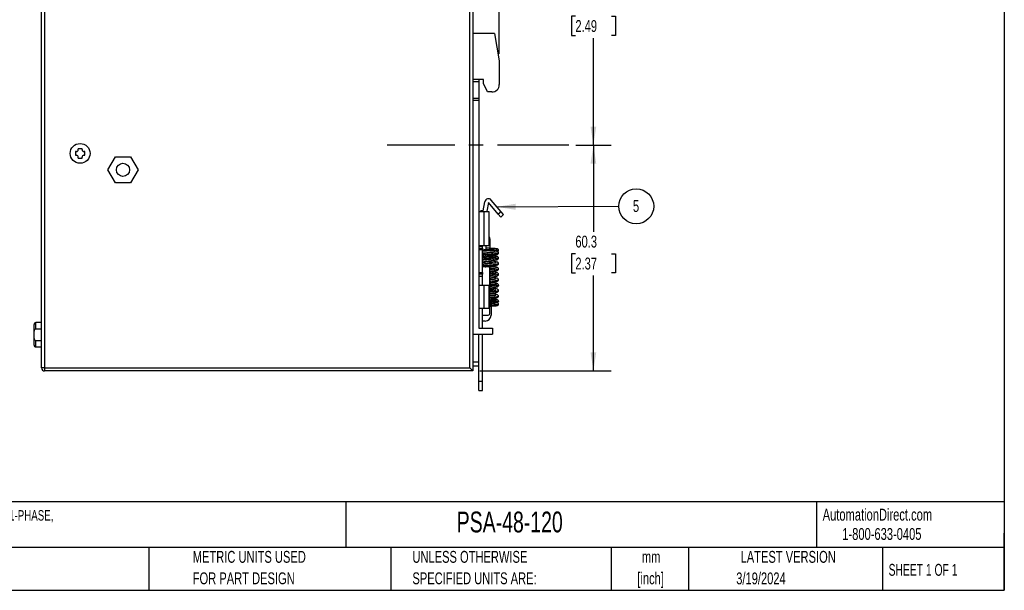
# Model space of a CAD drawing. Header units: millimetres. Extents: x 6 to 273, y 6 to 210.
# Tile 2 of 6: x 98 to 273, y 6 to 108. Entities that reach past the tile are written whole.
import ezdxf

# ---------------------------------------------------------------- set-up
doc = ezdxf.new("R2010")
doc.units = ezdxf.units.MM
doc.linetypes.add('CENTERX2', pattern=[20.32, 12.7, -2.54, 2.54, -2.54])
doc.layers.add('CENTER', color=40, linetype='CENTERX2')
doc.layers.add('DIMENSIONS', color=140, linetype='Continuous', lineweight=25)
doc.layers.add('TEXT', color=140, linetype='Continuous', lineweight=25)
doc.styles.add('SLDTEXTSTYLE0', font='TXT', dxfattribs={"width": 0.7})
doc.styles.add('SLDTEXTSTYLE1', font='TXT', dxfattribs={"width": 0.65})
doc.dimstyles.new('SLDDIMSTYLE0', dxfattribs={"dimtxt": 2.158008, "dimasz": 3.302, "dimexe": 0, "dimexo": 0.0625, "dimgap": 0.539502, "dimtad": 0, "dimtih": 1, "dimtoh": 1, "dimlfac": 1.5, "dimrnd": 1e-09, "dimzin": 12, "dimdsep": 46, "dimtxsty": 'SLDTEXTSTYLE0', "dimsah": 1, "dimcen": 0.09, "dimadec": 0, "dimazin": 3, "dimtfac": 1, "dimtofl": 0, "dimtmove": 0, "dimatfit": 3, "dimfxl": 0, "dimfrac": 2, "dimtolj": 1, "dimtzin": 12, "dimarcsym": 0})
doc.dimstyles.new('SLDDIMSTYLE1', dxfattribs={"dimtxt": 0.18, "dimasz": 3.302, "dimexe": 0, "dimexo": 0.0625, "dimgap": 0, "dimtad": 0, "dimtih": 1, "dimtoh": 1, "dimdec": 0, "dimrnd": 1e-09, "dimzin": 0, "dimdsep": 46, "dimtxsty": 'Standard', "dimsah": 1, "dimcen": 0.09, "dimadec": 0, "dimazin": 0, "dimtfac": 3.302, "dimtdec": 0, "dimtofl": 0, "dimtmove": 0, "dimatfit": 3, "dimfxl": 0, "dimfrac": 2, "dimtolj": 1, "dimtzin": 0, "dimarcsym": 0})

# ---------------------------------------------------------------- blocks, each defined once
blk = doc.blocks.new('_D')
at = {"layer": 'DIMENSIONS'}
for p, q in [((179.62, 127.81), (203.02, 127.81)), ((199.85, 127.81), (199.85, 112.49)), ((196.64, 108.58), (195.92, 108.58)), ((195.92, 108.58), (195.92, 105.15)), ((203.05, 108.58), (203.78, 108.58)), ((203.78, 108.58), (203.78, 105.15)), ((195.92, 105.15), (196.64, 105.15)), ((199.85, 85.61), (199.85, 104.67)), ((203.78, 105.15), (203.05, 105.15)), ((196.73, 85.61), (203.02, 85.61))]:
    blk.add_line(p, q, dxfattribs=at)
for points in [[(199.85, 127.81), (199.34, 124.51), (200.36, 124.51)], [(199.85, 85.61), (200.36, 88.91), (199.34, 88.91)]]:
    blk.add_solid(points, dxfattribs=at)
at = {"layer": 'DIMENSIONS', "char_height": 2.117, "attachment_point": 1, "style": 'SLDTEXTSTYLE0'}
for s, insert in [('63.3', (196.64, 111.79)), ('2.49', (196.64, 107.88))]:
    blk.add_mtext(s, dxfattribs=dict(at, insert=insert))
blk = doc.blocks.new('_D_1')
at = {"layer": 'DIMENSIONS'}
for p, q in [((196.73, 85.61), (203.02, 85.61)), ((199.85, 85.61), (199.85, 70.2)), ((196.64, 66.29), (195.92, 66.29)), ((195.92, 66.29), (195.92, 62.86)), ((203.05, 66.29), (203.78, 66.29)), ((203.78, 66.29), (203.78, 62.86)), ((195.92, 62.86), (196.64, 62.86)), ((199.85, 45.41), (199.85, 62.38)), ((203.78, 62.86), (203.05, 62.86)), ((179.62, 45.41), (203.02, 45.41))]:
    blk.add_line(p, q, dxfattribs=at)
for points in [[(199.85, 85.61), (199.34, 82.31), (200.36, 82.31)], [(199.85, 45.41), (200.36, 48.71), (199.34, 48.71)]]:
    blk.add_solid(points, dxfattribs=at)
at = {"layer": 'DIMENSIONS', "char_height": 2.117, "attachment_point": 1, "style": 'SLDTEXTSTYLE0'}
for s, insert in [('60.3', (196.64, 69.5)), ('2.37', (196.64, 65.59))]:
    blk.add_mtext(s, dxfattribs=dict(at, insert=insert))
blk = doc.blocks.new('_D_3')
at = {"layer": 'DIMENSIONS'}
for p, q in [((101.55, 128.55), (101.55, 150.03)), ((183.08, 101.88), (183.08, 150.03)), ((101.55, 146.86), (132.4, 146.86)), ((135.32, 146.86), (134.6, 146.86)), ((134.6, 146.86), (134.6, 143.43)), ((141.73, 146.86), (142.46, 146.86)), ((142.46, 146.86), (142.46, 143.43)), ((183.08, 146.86), (144.66, 146.86)), ((134.6, 143.43), (135.32, 143.43)), ((142.46, 143.43), (141.73, 143.43))]:
    blk.add_line(p, q, dxfattribs=at)
for points in [[(101.55, 146.86), (104.85, 146.35), (104.85, 147.37)], [(183.08, 146.86), (179.78, 147.37), (179.78, 146.35)]]:
    blk.add_solid(points, dxfattribs=at)
at = {"layer": 'DIMENSIONS', "char_height": 2.117, "attachment_point": 1, "style": 'SLDTEXTSTYLE0'}
for s, insert in [('122.3', (134.42, 150.07)), ('4.81', (135.32, 146.16))]:
    blk.add_mtext(s, dxfattribs=dict(at, insert=insert))
blk = doc.blocks.new('SW_NOTE_0')
at = {"layer": 'DIMENSIONS', "color": 0}
blk.add_circle((3.12, 0.01), 3.12, dxfattribs=at)
at = {"layer": 'DIMENSIONS', "color": 0, "insert": (3.09, 1.11), "char_height": 2.12, "attachment_point": 2, "style": 'SLDTEXTSTYLE0'}
blk.add_mtext('5', dxfattribs=at)

msp = doc.modelspace()

# ---------------------------------------------------------------- linework, layer by layer
for p, q in [((101.5512, 45.9453), (101.5512, 127.2787)), ((102.0845, 127.2787), (102.0845, 45.9453)), ((177.8178, 45.9453), (177.8178, 127.2787)), ((178.3512, 127.812), (178.3512, 93.612)), ((178.429, 105.4787), (178.3512, 105.4787)), ((178.429, 97.2787), (178.429, 105.4787)), ((182.2502, 105.4787), (178.429, 105.4787)), ((182.2502, 105.4787), (183.0845, 100.612)), ((183.0845, 100.612), (183.0845, 96.412)), ((178.429, 97.2787), (178.3512, 97.2787)), ((178.3512, 96.9453), (179.4178, 96.9453)), ((180.2845, 97.2787), (178.429, 97.2787)), ((179.4178, 97.2787), (179.4178, 96.9453)), ((179.4178, 96.9453), (179.4178, 93.9453)), ((180.2845, 96.612), (180.2845, 97.2787)), ((180.9995, 95.0787), (180.2845, 96.612)), ((181.7512, 95.0787), (180.9995, 95.0787)), ((179.4178, 93.9453), (178.3512, 93.9453)), ((178.3512, 93.612), (179.4178, 93.612)), ((178.3512, 93.612), (178.3512, 51.9453)), ((179.4178, 93.9453), (179.4178, 93.612)), ((179.4178, 93.612), (179.4178, 53.012)), ((107.7512, 84.4787), (107.5845, 84.4787)), ((107.5845, 84.4787), (107.5845, 83.812)), ((108.7512, 84.9787), (108.0845, 84.9787)), ((108.0845, 84.812), (108.0845, 84.9787)), ((108.7512, 84.812), (108.7512, 84.9787)), ((109.2512, 84.4787), (109.0845, 84.4787)), ((109.2512, 83.812), (109.2512, 84.4787)), ((107.5845, 83.812), (107.7512, 83.812)), ((108.0845, 83.312), (108.0845, 83.4787)), ((108.0845, 83.312), (108.7512, 83.312)), ((108.7512, 83.312), (108.7512, 83.4787)), ((109.0845, 83.812), (109.2512, 83.812)), ((113.3569, 81.2249), (114.704, 83.5582)), ((114.704, 83.5582), (117.3983, 83.5582)), ((117.3983, 83.5582), (118.7455, 81.2249)), ((114.704, 78.8916), (113.3569, 81.2249)), ((118.7455, 81.2249), (117.3983, 78.8916)), ((117.3983, 78.8916), (114.704, 78.8916)), ((180.2184, 73.9453), (180.4971, 75.5255)), ((183.4189, 73.7472), (181.6643, 75.8383)), ((180.4032, 73.7453), (179.4178, 73.7453)), ((180.2184, 73.9453), (180.0845, 73.9453)), ((180.4032, 67.7453), (180.4032, 73.7453)), ((181.2847, 73.7453), (180.4032, 73.7453)), ((180.875, 73.8296), (180.8544, 73.7453)), ((181.1536, 75.4097), (180.875, 73.8296)), ((182.9082, 73.3186), (181.1536, 75.4097)), ((181.2847, 67.7453), (181.2847, 73.7453)), ((183.4189, 73.7472), (182.9082, 73.3186)), ((183.8474, 73.2365), (183.4189, 73.7472)), ((183.3368, 72.808), (182.9082, 73.3186)), ((183.3368, 72.808), (183.8474, 73.2365)), ((181.4192, 68.9242), (181.4192, 67.28)), ((179.4178, 67.7453), (180.4032, 67.7453)), ((179.4178, 67.612), (180.0845, 67.612)), ((179.4178, 67.2787), (180.0845, 67.2787)), ((180.0845, 66.9453), (179.4178, 66.9453)), ((180.0845, 67.612), (180.0845, 67.7453)), ((180.0845, 67.2787), (180.0845, 67.612)), ((180.0845, 67.2787), (180.0845, 66.9453)), ((180.0845, 62.9453), (180.0845, 66.9453)), ((180.4032, 67.7453), (181.2847, 67.7453)), ((180.7525, 67.28), (180.7525, 67.7453)), ((181.4192, 67.28), (180.7525, 67.28)), ((180.7525, 66.9478), (180.7525, 67.28)), ((181.4192, 67.28), (181.4192, 67.0134)), ((182.7796, 66.6339), (182.7147, 66.6554)), ((180.0845, 66.4296), (180.137, 66.4185)), ((180.1724, 66.08), (180.0845, 66.0611)), ((180.3692, 65.8701), (180.3943, 65.8502)), ((180.7525, 66.3459), (180.7525, 66.5062)), ((180.7525, 65.7467), (180.7525, 65.9069)), ((181.4192, 65.7467), (180.7525, 65.7467)), ((180.7525, 65.4134), (180.7525, 65.7467)), ((180.7525, 65.4134), (181.4192, 65.4134)), ((181.6676, 64.98), (181.3482, 65.0178)), ((181.4192, 66.5467), (181.4192, 66.4507)), ((181.4192, 65.9841), (181.4192, 65.7467)), ((181.4192, 65.7467), (181.4192, 65.4893)), ((181.4192, 65.5095), (181.4895, 65.5012)), ((181.0845, 63.9453), (180.0845, 63.9453)), ((181.4178, 55.6787), (181.4178, 63.612)), ((179.4178, 62.9453), (180.0845, 62.9453)), ((180.0845, 62.612), (179.4178, 62.612)), ((179.4178, 62.2787), (180.0845, 62.2787)), ((180.0845, 62.9453), (180.0845, 62.612)), ((180.0845, 62.2787), (180.0845, 62.612)), ((180.0845, 60.612), (180.0845, 62.2787)), ((181.4178, 62.6097), (181.4893, 62.6012)), ((181.4178, 61.6434), (181.4901, 61.6346)), ((180.4032, 60.612), (179.4178, 60.612)), ((180.4032, 56.612), (180.4032, 60.612)), ((181.2847, 60.612), (180.4032, 60.612)), ((181.2847, 56.612), (181.2847, 60.612)), ((181.4178, 60.6764), (181.4898, 60.6679)), ((181.4178, 59.7097), (181.4923, 59.7008)), ((181.4178, 58.812), (181.6178, 58.812)), ((181.6178, 58.7559), (181.6178, 58.812)), ((181.6178, 58.2832), (181.6178, 57.8983)), ((179.4178, 56.612), (180.4032, 56.612)), ((180.0845, 53.012), (180.0845, 56.612)), ((180.4032, 56.612), (181.2847, 56.612)), ((181.4178, 56.9453), (181.6178, 56.9453)), ((181.6178, 57.4343), (181.6178, 57.428)), ((181.6178, 56.9453), (181.6178, 55.3453)), ((180.0845, 55.3453), (181.0845, 55.3453)), ((101.5512, 54.012), (100.5512, 54.012)), ((100.5512, 52.8453), (100.5512, 54.012)), ((101.5512, 52.8453), (100.5512, 52.8453)), ((179.4178, 53.012), (181.8845, 53.012)), ((180.5512, 54.2787), (180.0845, 54.2787)), ((181.8845, 53.012), (181.8845, 51.9453)), ((100.2178, 51.1787), (100.2178, 52.512)), ((178.3512, 51.9453), (178.3512, 45.412)), ((178.3512, 51.9453), (181.8845, 51.9453)), ((179.4178, 43.612), (179.4178, 51.9453)), ((180.0845, 43.612), (180.0845, 51.9453)), ((100.5512, 50.8453), (101.5512, 50.8453)), ((100.5512, 49.6787), (100.5512, 50.8453)), ((100.5512, 49.6787), (101.5512, 49.6787)), ((102.0845, 45.9453), (101.5512, 45.9453)), ((102.0845, 45.9453), (177.8178, 45.9453)), ((102.0845, 45.9453), (102.0845, 45.412)), ((177.8178, 45.9453), (178.3512, 45.412)), ((179.4178, 46.9453), (178.3512, 46.9453)), ((179.4178, 46.2787), (178.3512, 46.2787)), ((178.3512, 45.412), (102.0845, 45.412)), ((179.4178, 43.612), (180.0845, 43.612)), ((179.4178, 41.9453), (179.4178, 43.612)), ((180.0845, 41.9453), (180.0845, 43.612)), ((179.4178, 41.9453), (180.0845, 41.9453))]:
    msp.add_line(p, q)
for centre, radius in [((108.4178, 84.1453), 1.7667), ((116.0512, 81.2249), 1.1667)]:
    msp.add_circle(centre, radius)
for centre, radius, start, end in [((181.7512, 96.412), 1.3333, 270, 0), ((107.7512, 84.812), 0.3333, 270, 0), ((109.0845, 84.812), 0.3333, 180, 270), ((107.7512, 83.4787), 0.3333, 0, 90), ((109.0845, 83.4787), 0.3333, 90, 180), ((181.1536, 75.4097), 0.6667, 40, 170), ((180.0845, 73.2787), 0.6667, 90, 135.572996), ((180.7525, 68.9242), 0.6667, 0, 37.042019), ((179.5469, 88.3656), 21.9311, 271.701812, 278.496258), ((181.0845, 63.612), 0.3333, 0, 90), ((180.5512, 55.3453), 1.0667, 270, 0), ((181.0845, 55.6787), 0.3333, 270, 0), ((100.5512, 53.6787), 0.3333, 90, 180), ((100.5512, 52.512), 0.3333, 90, 180), ((100.5512, 51.1787), 0.3333, 180, 270), ((100.5512, 50.012), 0.3333, 180, 270), ((102.0845, 45.9453), 0.5333, 180, 270)]:
    msp.add_arc(centre, radius, start, end)
for points, knots in [([(182.9524, 66.8967), (182.9293, 66.887), (182.8833, 66.8675), (182.5287, 66.8384), (182.0223, 66.8092), (181.4179, 66.78), (180.8214, 66.7509), (180.3346, 66.7241), (180.1597, 66.7071), (180.0845, 66.6997)], [0, 0, 0, 0, 0.14792065, 0.29601531, 0.4441109, 0.59220701, 0.74030311, 0.8883987, 1, 1, 1, 1]), ([(182.6373, 67.1151), (182.6373, 67.1117), (182.6372, 67.1041), (182.5518, 67.0914), (182.4192, 67.0779), (182.2186, 67.062), (181.9592, 67.0449), (181.6228, 67.0249), (181.2332, 67.0029), (180.8475, 66.98), (180.5246, 66.9575), (180.2953, 66.937), (180.1431, 66.9195), (180.1159, 66.9086), (180.1083, 66.9055)], [0, 0, 0, 0, 0.06350884, 0.14164956, 0.21280315, 0.2766448, 0.38112578, 0.45820304, 0.5561719, 0.68976688, 0.77073652, 0.86118473, 0.96134987, 1, 1, 1, 1]), ([(182.7767, 67.1246), (182.7465, 67.1355), (182.6863, 67.1572), (182.3496, 67.1889), (181.9078, 67.2187), (181.5772, 67.2376), (181.4216, 67.2465)], [0, 0, 0, 0, 0.26062956, 0.51843179, 0.77338031, 1, 1, 1, 1]), ([(182.9525, 66.8923), (182.9492, 66.9239), (182.9426, 66.987), (182.8871, 67.0684), (182.8055, 67.1263), (182.7388, 67.1365), (182.7058, 67.1415)], [0, 0, 0, 0, 0.25534523, 0.5084176, 0.75703376, 1, 1, 1, 1]), ([(182.9525, 66.4061), (182.9485, 66.4386), (182.9405, 66.5031), (182.8805, 66.5855), (182.8018, 66.641), (182.7398, 66.6511), (182.7139, 66.6552)], [0, 0, 0, 0, 0.27494356, 0.54601031, 0.8099959, 1, 1, 1, 1]), ([(182.7606, 66.6651), (182.7739, 66.6672), (182.8199, 66.6747), (182.8844, 66.7234), (182.9411, 66.8023), (182.9487, 66.8652), (182.9525, 66.8967)], [0, 0, 0, 0, 0.1177438, 0.40804878, 0.70281585, 1, 1, 1, 1]), ([(180.0616, 66.4362), (180.0918, 66.4252), (180.152, 66.4034), (180.3966, 66.3786), (180.6024, 66.3648), (180.6524, 66.3615)], [0, 0, 0, 0, 0.43356662, 0.86247135, 1, 1, 1, 1]), ([(180.3312, 66.3101), (180.2677, 66.2952), (180.1718, 66.2727), (180.1065, 66.2341), (180.0845, 66.2211)], [0, 0, 0, 0, 0.6619797, 1, 1, 1, 1]), ([(180.0845, 65.7418), (180.1015, 65.7301), (180.1576, 65.6915), (180.2918, 65.6696), (180.48, 65.6291), (180.6644, 65.6044), (180.7525, 65.5927)], [0, 0, 0, 0, 0.10207349, 0.33749853, 0.68349093, 1, 1, 1, 1]), ([(182.9473, 65.501), (182.949, 65.4996), (182.9671, 65.4842), (182.8941, 65.4551), (182.7277, 65.4134), (182.4525, 65.3717), (182.1065, 65.3301), (181.7086, 65.2884), (181.2905, 65.2467), (180.8807, 65.205), (180.5136, 65.1634), (180.2358, 65.1266), (180.1272, 65.1037), (180.0845, 65.0947)], [0, 0, 0, 0, 0.0104749, 0.11303963, 0.21559593, 0.31815223, 0.42071696, 0.52326467, 0.62583717, 0.72837671, 0.83095599, 0.93348856, 1, 1, 1, 1]), ([(182.644, 65.7175), (182.6316, 65.7018), (182.6075, 65.6713), (182.4123, 65.6261), (182.1469, 65.5834), (181.8407, 65.5431), (181.5302, 65.5059), (181.1631, 65.4626), (180.7804, 65.4165), (180.4474, 65.3653), (180.2371, 65.3297), (180.1305, 65.2868), (180.0854, 65.2687)], [0, 0, 0, 0, 0.116165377, 0.225758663, 0.32853439, 0.424037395, 0.512083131, 0.592306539, 0.728072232, 0.83965641, 0.932167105, 1, 1, 1, 1]), ([(180.1722, 66.08), (180.2562, 66.093), (180.4242, 66.119), (180.7621, 66.1564), (181.1374, 66.1926), (181.5324, 66.2274), (181.9195, 66.2611), (182.2745, 66.2934), (182.5737, 66.3245), (182.7963, 66.3543), (182.931, 66.3815), (182.9414, 66.3981), (182.9461, 66.4058)], [0, 0, 0, 0, 0.10165667, 0.20324138, 0.30482431, 0.40636625, 0.5078898, 0.60937623, 0.71084231, 0.81227975, 0.91369246, 1, 1, 1, 1]), ([(180.1722, 66.08), (180.1751, 66.0496), (180.181, 65.9887), (180.2245, 65.9103), (180.2873, 65.8605), (180.3501, 65.8402), (180.3862, 65.8518), (180.3982, 65.8557)], [0, 0, 0, 0, 0.22222405, 0.44444714, 0.66666886, 0.88888962, 1, 1, 1, 1]), ([(180.1724, 66.0801), (180.1753, 66.1106), (180.1812, 66.1717), (180.2248, 66.2485), (180.2784, 66.2967), (180.3174, 66.3034), (180.3317, 66.3058)], [0, 0, 0, 0, 0.27929228, 0.55856994, 0.83782641, 1, 1, 1, 1]), ([(180.3029, 64.8672), (180.3066, 64.8668), (180.3147, 64.8661), (180.3898, 64.8846), (180.5508, 64.9139), (180.8832, 64.9621), (181.2625, 65.0077), (181.6241, 65.0503), (181.9303, 65.0875), (182.2363, 65.1284), (182.5064, 65.1732), (182.6884, 65.2126), (182.7241, 65.2372), (182.7359, 65.2453)], [0, 0, 0, 0, 0.03502509, 0.07677826, 0.17432424, 0.29075141, 0.4338897, 0.51805983, 0.61066685, 0.7118688, 0.82198241, 0.94113432, 1, 1, 1, 1]), ([(182.6306, 66.6225), (182.6276, 66.6146), (182.6211, 66.5973), (182.4566, 66.5664), (182.1835, 66.5308), (181.8194, 66.4918), (181.4052, 66.4497), (180.9847, 66.4045), (180.593, 66.3567), (180.405, 66.323), (180.3105, 66.306)], [0, 0, 0, 0, 0.10365922, 0.22678367, 0.35172507, 0.47832373, 0.60654193, 0.73632043, 0.86746157, 1, 1, 1, 1]), ([(180.3783, 65.8469), (180.4624, 65.8626), (180.6314, 65.8943), (181.0011, 65.9397), (181.4144, 65.984), (181.8398, 66.0272), (182.2316, 66.0695), (182.5452, 66.1109), (182.7585, 66.1519), (182.7853, 66.1785), (182.7988, 66.1919)], [0, 0, 0, 0, 0.12028988, 0.24171083, 0.36447309, 0.48856033, 0.61408783, 0.74116021, 0.86974989, 1, 1, 1, 1]), ([(181.6221, 64.7467), (181.5263, 64.7606), (181.3346, 64.7884), (181.0475, 64.8301), (180.7955, 64.8717), (180.6345, 64.9005), (180.582, 64.9154), (180.5784, 64.9164)], [0, 0, 0, 0, 0.24560067, 0.49103939, 0.73667328, 0.98214245, 1, 1, 1, 1]), ([(180.7525, 65.8479), (180.7068, 65.8558), (180.6404, 65.8674), (180.5979, 65.8789), (180.5846, 65.8825)], [0, 0, 0, 0, 0.68777036, 1, 1, 1, 1]), ([(182.8, 65.7151), (182.7849, 65.7334), (182.7559, 65.7686), (182.561, 65.8186), (182.3003, 65.8641), (182.0025, 65.9055), (181.7011, 65.943), (181.4904, 65.9674), (181.3914, 65.9795), (181.3846, 65.9803)], [0, 0, 0, 0, 0.20082134, 0.38671125, 0.55821205, 0.71567858, 0.85958303, 0.99031959, 1, 1, 1, 1]), ([(181.4192, 66.5467), (181.4192, 66.5149), (181.4192, 66.4803), (181.4192, 66.453), (181.4192, 66.4507)], [0, 0, 0, 0, 0.91762462, 1, 1, 1, 1]), ([(181.4192, 66.5467), (181.5092, 66.5402), (181.6892, 66.5273), (181.8698, 66.5135), (181.9435, 66.506), (181.9447, 66.5058)], [0, 0, 0, 0, 0.49606155, 0.99209713, 1, 1, 1, 1]), ([(182.2545, 65.6026), (182.2291, 65.609), (182.1483, 65.6292), (181.9503, 65.6634), (181.6907, 65.7038), (181.5067, 65.7302), (181.4192, 65.7428)], [0, 0, 0, 0, 0.13637397, 0.43360478, 0.73070171, 1, 1, 1, 1]), ([(181.6221, 64.7467), (181.6228, 64.7771), (181.6242, 64.838), (181.6344, 64.9169), (181.6491, 64.9648), (181.661, 64.986), (181.6669, 64.9797), (181.667, 64.9795)], [0, 0, 0, 0, 0.24819764, 0.49638234, 0.74454816, 0.99270103, 1, 1, 1, 1]), ([(182.9522, 64.5296), (182.9494, 64.5569), (182.9432, 64.6177), (182.874, 64.717), (182.6916, 64.8158), (182.3673, 64.8848), (182.0026, 64.939), (181.7822, 64.966), (181.6676, 64.98)], [0, 0, 0, 0, 0.07244131, 0.1610633, 0.38417701, 0.66449371, 0.82544416, 1, 1, 1, 1]), ([(182.9525, 65.4966), (182.949, 65.5302), (182.942, 65.5969), (182.883, 65.6837), (182.7967, 65.747), (182.7247, 65.7606), (182.6895, 65.7673)], [0, 0, 0, 0, 0.25920634, 0.51456552, 0.76229779, 1, 1, 1, 1]), ([(182.7359, 65.2453), (182.7533, 65.2491), (182.8083, 65.261), (182.8808, 65.3176), (182.942, 65.4044), (182.949, 65.4719), (182.9525, 65.506)], [0, 0, 0, 0, 0.13088258, 0.4127401, 0.7039928, 1, 1, 1, 1]), ([(182.8015, 66.1798), (182.8295, 66.1962), (182.8875, 66.2299), (182.9421, 66.3146), (182.949, 66.3784), (182.9524, 66.4105)], [0, 0, 0, 0, 0.31767622, 0.65693224, 1, 1, 1, 1]), ([(180.0845, 64.8005), (180.122, 64.7783), (180.2092, 64.7266), (180.4568, 64.6776), (180.787, 64.6214), (181.1518, 64.575), (181.3922, 64.5463), (181.49, 64.5346)], [0, 0, 0, 0, 0.1512742, 0.35180522, 0.57784156, 0.82832031, 1, 1, 1, 1]), ([(182.5266, 64.6795), (182.5263, 64.6811), (182.5253, 64.6857), (182.4983, 64.6793), (182.4236, 64.6631), (182.2922, 64.6392), (182.0896, 64.6093), (181.8467, 64.5775), (181.574, 64.5443), (181.2005, 64.5006), (180.7576, 64.4455), (180.3469, 64.3889), (180.1694, 64.3318), (180.0845, 64.3045)], [0, 0, 0, 0, 0.02062374, 0.05970053, 0.0990886, 0.17952725, 0.26246661, 0.3476814, 0.43497967, 0.5240624, 0.69469193, 0.85410202, 1, 1, 1, 1]), ([(180.0845, 64.1289), (180.1436, 64.1404), (180.2741, 64.1658), (180.5829, 64.2051), (180.9602, 64.2467), (181.3744, 64.2884), (181.791, 64.33), (182.1802, 64.3717), (182.5152, 64.4134), (182.7668, 64.4551), (182.9253, 64.4952), (182.9399, 64.5215), (182.9469, 64.5339)], [0, 0, 0, 0, 0.08515796, 0.1880338, 0.29093453, 0.39380219, 0.4967097, 0.59957037, 0.70248335, 0.80533814, 0.90825503, 1, 1, 1, 1]), ([(180.5789, 63.9499), (180.609, 63.9547), (180.6988, 63.9693), (180.891, 63.9952), (181.1467, 64.0273), (181.4272, 64.0604), (181.71, 64.0939), (182.0659, 64.1376), (182.4533, 64.1966), (182.7154, 64.2469), (182.8799, 64.3515), (182.9424, 64.4472), (182.949, 64.5081), (182.9522, 64.539)], [0, 0, 0, 0, 0.04130355, 0.12333163, 0.2092268, 0.29872626, 0.38815263, 0.47623352, 0.64848828, 0.81829671, 0.90634883, 0.95253659, 1, 1, 1, 1]), ([(181.3385, 63.8212), (181.4144, 63.8102), (181.5868, 63.7854), (181.8468, 63.7467), (182.0888, 63.707), (182.2048, 63.6812), (182.2584, 63.6693)], [0, 0, 0, 0, 0.21596001, 0.49040839, 0.76470327, 1, 1, 1, 1]), ([(182.7862, 63.796), (182.7676, 63.8114), (182.7316, 63.8413), (182.5636, 63.8842), (182.3431, 63.9239), (182.0893, 63.9607), (181.8246, 63.9945), (181.5753, 64.0243), (181.4194, 64.0429), (181.35, 64.0512)], [0, 0, 0, 0, 0.17805927, 0.34455317, 0.49991843, 0.64430016, 0.77795136, 0.90118546, 1, 1, 1, 1]), ([(182.1074, 63.646), (182.0065, 63.6323), (181.8037, 63.6049), (181.5574, 63.5759), (181.4293, 63.5605), (181.4178, 63.5591)], [0, 0, 0, 0, 0.47432333, 0.953015, 1, 1, 1, 1]), ([(181.4178, 63.5764), (181.4343, 63.5744), (181.4585, 63.5715), (181.482, 63.5687), (181.4896, 63.5678)], [0, 0, 0, 0, 0.67973883, 1, 1, 1, 1]), ([(182.2424, 63.4134), (182.12, 63.3995), (181.8753, 63.3717), (181.5815, 63.3426), (181.4312, 63.3273), (181.4178, 63.326)], [0, 0, 0, 0, 0.47693247, 0.95354708, 1, 1, 1, 1]), ([(181.4178, 63.0929), (181.4291, 63.0942), (181.5558, 63.1093), (181.8078, 63.1385), (182.02, 63.1666), (182.1266, 63.1808)], [0, 0, 0, 0, 0.04645486, 0.52055827, 1, 1, 1, 1]), ([(181.6221, 64.7467), (181.6228, 64.7162), (181.6242, 64.6552), (181.6344, 64.5778), (181.6488, 64.5251), (181.6601, 64.5179), (181.6655, 64.5145)], [0, 0, 0, 0, 0.25378393, 0.50755464, 0.76130603, 1, 1, 1, 1]), ([(181.6221, 64.7467), (181.7148, 64.7328), (181.9001, 64.7051), (182.1202, 64.6679), (182.2189, 64.6446), (182.2587, 64.6352)], [0, 0, 0, 0, 0.37369473, 0.74714303, 1, 1, 1, 1]), ([(182.6257, 63.7821), (182.6259, 63.7724), (182.6264, 63.7508), (182.5172, 63.7161), (182.3284, 63.6779), (182.1442, 63.6515), (182.0513, 63.6381)], [0, 0, 0, 0, 0.21193889, 0.47071773, 0.73324765, 1, 1, 1, 1]), ([(182.0669, 63.1726), (182.1704, 63.1871), (182.3788, 63.2164), (182.6065, 63.2616), (182.7388, 63.2964), (182.7577, 63.3165), (182.7619, 63.3209)], [0, 0, 0, 0, 0.30059096, 0.60490353, 0.91332089, 1, 1, 1, 1]), ([(182.2424, 63.4134), (182.2404, 63.4438), (182.2365, 63.5047), (182.2078, 63.5834), (182.1664, 63.6321), (182.1299, 63.6528), (182.1109, 63.6445), (182.1077, 63.6432)], [0, 0, 0, 0, 0.23832857, 0.47664465, 0.71494266, 0.95322819, 1, 1, 1, 1]), ([(182.2424, 63.4134), (182.2404, 63.3829), (182.2365, 63.3218), (182.2078, 63.2445), (182.1678, 63.1924), (182.1367, 63.1853), (182.1221, 63.1819)], [0, 0, 0, 0, 0.25666962, 0.51332581, 0.76996252, 1, 1, 1, 1]), ([(182.2424, 63.4134), (182.3536, 63.4273), (182.5759, 63.455), (182.8049, 63.4967), (182.9376, 63.5341), (182.9396, 63.5577), (182.9404, 63.5674)], [0, 0, 0, 0, 0.270606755, 0.54103315, 0.811676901, 1, 1, 1, 1]), ([(182.9524, 63.5629), (182.9489, 63.5969), (182.9417, 63.6644), (182.8809, 63.7523), (182.792, 63.8169), (182.7173, 63.8314), (182.6808, 63.8385)], [0, 0, 0, 0, 0.26012787, 0.51603225, 0.76354654, 1, 1, 1, 1]), ([(182.7619, 63.3209), (182.7727, 63.3234), (182.8192, 63.3342), (182.8835, 63.3875), (182.9424, 63.4724), (182.9491, 63.5389), (182.9524, 63.5723)], [0, 0, 0, 0, 0.08982201, 0.38579611, 0.69064186, 1, 1, 1, 1]), ([(182.9522, 62.5964), (182.9414, 62.6505), (182.9184, 62.7653), (182.7553, 62.8645), (182.5981, 62.9087), (182.3903, 62.9505), (182.0584, 62.9992), (181.7073, 63.0421), (181.481, 63.0689), (181.4178, 63.0763)], [0, 0, 0, 0, 0.125751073, 0.266815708, 0.366725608, 0.515979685, 0.695997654, 0.915048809, 1, 1, 1, 1]), ([(182.2603, 62.7026), (182.2574, 62.7034), (182.2057, 62.7181), (182.0464, 62.7467), (181.7946, 62.7884), (181.5737, 62.8205), (181.4478, 62.8387), (181.4178, 62.8431)], [0, 0, 0, 0, 0.01743745, 0.3140303, 0.61062315, 0.90724012, 1, 1, 1, 1]), ([(182.5391, 62.7531), (182.5394, 62.7539), (182.5411, 62.7579), (182.5083, 62.7482), (182.3872, 62.7222), (182.195, 62.6913), (181.9816, 62.6615), (181.7305, 62.6298), (181.5352, 62.6066), (181.4297, 62.5941), (181.4178, 62.5927)], [0, 0, 0, 0, 0.01761244, 0.08880933, 0.30503402, 0.46027387, 0.62435328, 0.79685545, 0.9772067, 1, 1, 1, 1]), ([(181.4178, 62.126), (181.4757, 62.1329), (181.7143, 62.1611), (182.1116, 62.2088), (182.5095, 62.274), (182.733, 62.3204), (182.8837, 62.4211), (182.9428, 62.5151), (182.949, 62.5752), (182.9521, 62.6058)], [0, 0, 0, 0, 0.077794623, 0.320534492, 0.54482036, 0.757878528, 0.873073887, 0.935144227, 1, 1, 1, 1]), ([(182.9383, 62.6004), (182.9408, 62.5936), (182.9486, 62.5729), (182.8395, 62.5384), (182.6284, 62.4967), (182.3216, 62.455), (181.952, 62.4134), (181.6376, 62.3815), (181.4588, 62.3635), (181.4178, 62.3593)], [0, 0, 0, 0, 0.084389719, 0.257205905, 0.430089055, 0.602893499, 0.775785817, 0.9485804, 1, 1, 1, 1]), ([(182.9521, 61.6298), (182.9433, 61.6786), (182.9265, 61.773), (182.7879, 61.8886), (182.5944, 61.9453), (182.3177, 61.9955), (181.9339, 62.0485), (181.615, 62.0863), (181.4406, 62.107), (181.4178, 62.1097)], [0, 0, 0, 0, 0.10636452, 0.20561988, 0.38822535, 0.57140399, 0.76490583, 0.96924418, 1, 1, 1, 1]), ([(181.4178, 61.8764), (181.4286, 61.8748), (181.5347, 61.8594), (181.7393, 61.83), (181.999, 61.7884), (182.1776, 61.757), (182.2428, 61.7395), (182.2563, 61.7359)], [0, 0, 0, 0, 0.03344914, 0.32984679, 0.6264312, 0.92283857, 1, 1, 1, 1]), ([(182.5221, 61.7764), (182.5123, 61.7772), (182.4922, 61.7788), (182.3237, 61.7419), (182.0316, 61.7006), (181.6808, 61.6571), (181.472, 61.6324), (181.4178, 61.626)], [0, 0, 0, 0, 0.14342848, 0.29381535, 0.59527139, 0.89498201, 1, 1, 1, 1]), ([(181.4178, 61.1594), (181.5432, 61.1742), (181.796, 61.2041), (182.1521, 61.2492), (182.5123, 61.3066), (182.7786, 61.3979), (182.9279, 61.5191), (182.9438, 61.5981), (182.9521, 61.6392)], [0, 0, 0, 0, 0.16573093, 0.33403587, 0.51722367, 0.73695176, 0.86342189, 1, 1, 1, 1]), ([(181.4178, 61.3927), (181.4865, 61.3996), (181.6936, 61.4204), (182.0296, 61.4551), (182.3893, 61.4967), (182.6788, 61.5384), (182.8705, 61.58), (182.9582, 61.6124), (182.9435, 61.6308), (182.9399, 61.6353)], [0, 0, 0, 0, 0.08525317, 0.25698001, 0.42872098, 0.60043343, 0.7721874, 0.94388618, 1, 1, 1, 1]), ([(182.6312, 60.9657), (182.5656, 60.9804), (182.4385, 61.0088), (182.1669, 61.0499), (181.8762, 61.0881), (181.6215, 61.1189), (181.4703, 61.1368), (181.4178, 61.143)], [0, 0, 0, 0, 0.24594541, 0.47651391, 0.69226921, 0.89321096, 1, 1, 1, 1]), ([(181.4178, 60.9097), (181.5058, 60.897), (181.6903, 60.8705), (181.9501, 60.8301), (182.1485, 60.7959), (182.2291, 60.7756), (182.2545, 60.7693)], [0, 0, 0, 0, 0.27028, 0.56713923, 0.86376257, 1, 1, 1, 1]), ([(182.6438, 60.8842), (182.6317, 60.8685), (182.608, 60.838), (182.4119, 60.7928), (182.1472, 60.75), (181.8404, 60.7098), (181.5914, 60.6799), (181.4518, 60.6634), (181.4178, 60.6593)], [0, 0, 0, 0, 0.21500056, 0.41781278, 0.60796262, 0.78471314, 0.94762218, 1, 1, 1, 1]), ([(182.947, 60.6678), (182.9487, 60.6663), (182.9666, 60.651), (182.8948, 60.6217), (182.7272, 60.58), (182.4528, 60.5384), (182.1063, 60.4967), (181.7492, 60.4593), (181.5142, 60.4357), (181.4178, 60.4261)], [0, 0, 0, 0, 0.01826174, 0.19069334, 0.36300805, 0.53543608, 0.70775072, 0.88017511, 1, 1, 1, 1]), ([(181.4178, 60.1927), (181.4832, 60.2004), (181.6528, 60.2205), (181.93, 60.2542), (182.2366, 60.2951), (182.506, 60.3399), (182.6906, 60.3798), (182.7264, 60.4049), (182.7387, 60.4136)], [0, 0, 0, 0, 0.10672443, 0.27700142, 0.46304418, 0.66546867, 0.88451821, 1, 1, 1, 1]), ([(182.9521, 59.6966), (182.9487, 59.7278), (182.942, 59.7893), (182.8778, 59.8859), (182.7081, 59.9914), (182.4335, 60.0427), (182.0309, 60.1026), (181.6792, 60.1454), (181.5015, 60.1664), (181.4178, 60.1763)], [0, 0, 0, 0, 0.06917262, 0.13655619, 0.26517302, 0.51341138, 0.76208541, 0.8878844, 1, 1, 1, 1]), ([(182.2978, 59.7931), (182.2462, 59.8054), (182.1363, 59.8316), (181.8995, 59.8717), (181.6516, 59.9094), (181.4865, 59.9331), (181.4178, 59.943)], [0, 0, 0, 0, 0.24653917, 0.52453894, 0.80243217, 1, 1, 1, 1]), ([(182.4785, 59.7933), (182.4747, 59.7969), (182.4617, 59.809), (182.3795, 59.802), (182.2052, 59.784), (181.9111, 59.7488), (181.6251, 59.7166), (181.4509, 59.696), (181.4178, 59.692)], [0, 0, 0, 0, 0.06743526, 0.22808581, 0.42517828, 0.66050221, 0.93548642, 1, 1, 1, 1]), ([(181.4178, 59.226), (181.4295, 59.2274), (181.5705, 59.2445), (181.8418, 59.2769), (182.1884, 59.3256), (182.4732, 59.3787), (182.6919, 59.4395), (182.8429, 59.513), (182.9349, 59.5981), (182.9466, 59.6715), (182.9521, 59.706)], [0, 0, 0, 0, 0.01565317, 0.18938848, 0.35226204, 0.50448695, 0.64621953, 0.77673806, 0.89510169, 1, 1, 1, 1]), ([(182.9466, 59.7004), (182.9397, 59.688), (182.9251, 59.6618), (182.7668, 59.6217), (182.5151, 59.5801), (182.1802, 59.5384), (181.8046, 59.4982), (181.5419, 59.4718), (181.4178, 59.4594)], [0, 0, 0, 0, 0.153557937, 0.326413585, 0.499382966, 0.672238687, 0.84521165, 1, 1, 1, 1]), ([(182.5925, 60.9706), (182.579, 60.9747), (182.5397, 60.9866), (182.4719, 60.9663), (182.4046, 60.9165), (182.358, 60.8381), (182.3517, 60.7772), (182.3485, 60.7467)], [0, 0, 0, 0, 0.1156842, 0.33674322, 0.55781375, 0.77890112, 1, 1, 1, 1]), ([(182.7706, 60.8906), (182.7649, 60.9047), (182.7536, 60.9328), (182.6467, 60.9609), (182.5933, 60.975)], [0, 0, 0, 0, 0.50025248, 1, 1, 1, 1]), ([(182.9523, 60.6634), (182.949, 60.696), (182.9426, 60.7609), (182.8874, 60.8448), (182.8064, 60.905), (182.7401, 60.9163), (182.7075, 60.9218)], [0, 0, 0, 0, 0.256293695, 0.50989579, 0.758270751, 1, 1, 1, 1]), ([(182.7387, 60.4136), (182.7559, 60.4173), (182.8101, 60.4289), (182.8815, 60.4852), (182.9418, 60.5716), (182.9488, 60.6389), (182.9523, 60.6728)], [0, 0, 0, 0, 0.13079445, 0.41279578, 0.70406411, 1, 1, 1, 1]), ([(182.9524, 58.7298), (182.9424, 58.7798), (182.9227, 58.8784), (182.7535, 59.003), (182.4759, 59.072), (182.0738, 59.1305), (181.6839, 59.178), (181.4672, 59.2039), (181.4178, 59.2098)], [0, 0, 0, 0, 0.124188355, 0.244749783, 0.475890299, 0.706835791, 0.933141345, 1, 1, 1, 1]), ([(181.4178, 58.9764), (181.4671, 58.9693), (181.6127, 58.9483), (181.8468, 58.9134), (182.089, 58.8736), (182.2054, 58.8478), (182.2592, 58.8358)], [0, 0, 0, 0, 0.151718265, 0.44816081, 0.744697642, 1, 1, 1, 1]), ([(182.5273, 58.8822), (182.5276, 58.8828), (182.5321, 58.892), (182.5004, 58.8781), (182.4146, 58.8629), (182.2312, 58.8288), (181.8869, 58.7819), (181.5888, 58.7464), (181.423, 58.7266), (181.4178, 58.726)], [0, 0, 0, 0, 0.00714168, 0.10282346, 0.19591249, 0.4130887, 0.67178169, 0.98981897, 1, 1, 1, 1]), ([(181.4178, 58.4927), (181.4311, 58.494), (181.5816, 58.5093), (181.8723, 58.5384), (182.2526, 58.5801), (182.5727, 58.6217), (182.8064, 58.6634), (182.9386, 58.7014), (182.9407, 58.7256), (182.9416, 58.7359)], [0, 0, 0, 0, 0.016627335, 0.187962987, 0.359232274, 0.530556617, 0.701839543, 0.873150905, 1, 1, 1, 1]), ([(181.4178, 58.2593), (181.42, 58.2596), (181.5153, 58.2712), (181.7224, 58.2953), (182.0244, 58.3331), (182.323, 58.375), (182.5759, 58.4212), (182.7329, 58.459), (182.7537, 58.4817), (182.7586, 58.4871)], [0, 0, 0, 0, 0.00356743, 0.15697088, 0.32597054, 0.51093447, 0.71258558, 0.93126328, 1, 1, 1, 1]), ([(182.645, 58.027), (182.6386, 58.0185), (182.6258, 58.0013), (182.5063, 57.9768), (182.3184, 57.953), (182.0677, 57.9301), (181.7704, 57.908), (181.5447, 57.8931), (181.4269, 57.8857), (181.4178, 57.8851)], [0, 0, 0, 0, 0.161120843, 0.323517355, 0.48717285, 0.652144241, 0.818392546, 0.985979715, 1, 1, 1, 1]), ([(182.798, 58.0253), (182.7874, 58.0364), (182.7662, 58.0586), (182.6252, 58.0929), (182.4136, 58.1278), (182.1402, 58.1635), (181.8668, 58.195), (181.686, 58.2151), (181.6178, 58.2226)], [0, 0, 0, 0, 0.18164534, 0.36184579, 0.54058403, 0.71785297, 0.89362495, 1, 1, 1, 1]), ([(182.0233, 57.9275), (182.0122, 57.9293), (181.9322, 57.9422), (181.791, 57.9613), (181.6597, 57.979), (181.6178, 57.9847)], [0, 0, 0, 0, 0.098492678, 0.712322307, 1, 1, 1, 1]), ([(182.9525, 57.8079), (182.9484, 57.8406), (182.9403, 57.9055), (182.8803, 57.989), (182.7936, 58.049), (182.7221, 58.0605), (182.6871, 58.0662)], [0, 0, 0, 0, 0.25846886, 0.51331425, 0.76122684, 1, 1, 1, 1]), ([(182.7586, 58.4871), (182.7708, 58.4899), (182.8184, 58.5008), (182.8837, 58.5545), (182.9423, 58.6395), (182.949, 58.7058), (182.9524, 58.7393)], [0, 0, 0, 0, 0.09985381, 0.39255853, 0.69407864, 1, 1, 1, 1]), ([(181.3952, 57.4183), (181.4459, 57.4216), (181.6226, 57.4332), (181.925, 57.4576), (182.268, 57.4956), (182.5583, 57.5458), (182.7778, 57.6131), (182.9229, 57.6986), (182.9428, 57.772), (182.9525, 57.808)], [0, 0, 0, 0, 0.066475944, 0.231723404, 0.392956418, 0.550874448, 0.705297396, 0.855592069, 1, 1, 1, 1]), ([(182.9501, 57.8075), (182.9509, 57.807), (182.967, 57.7966), (182.9046, 57.7774), (182.7605, 57.75), (182.5165, 57.724), (182.2051, 57.6993), (181.8417, 57.6759), (181.5621, 57.6599), (181.4151, 57.652), (181.3976, 57.6511)], [0, 0, 0, 0, 0.00819666, 0.16994564, 0.33166302, 0.493334, 0.65498689, 0.81659028, 0.97818185, 1, 1, 1, 1]), ([(181.4178, 56.9498), (181.5069, 56.9549), (181.7276, 56.9676), (182.0454, 56.9861), (182.401, 57.0137), (182.6396, 57.0245), (182.8485, 57.1031), (182.9373, 57.2006), (182.9472, 57.269), (182.9524, 57.3043)], [0, 0, 0, 0, 0.119916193, 0.297248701, 0.449944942, 0.7014958, 0.840078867, 0.91746781, 1, 1, 1, 1]), ([(181.418, 57.1832), (181.5687, 57.1905), (181.9206, 57.2075), (182.4199, 57.2342), (182.7941, 57.2634), (182.9694, 57.285), (182.9378, 57.2969), (182.9321, 57.299)], [0, 0, 0, 0, 0.18853459, 0.44041165, 0.69229151, 0.94417378, 1, 1, 1, 1]), ([(182.5435, 57.4854), (182.5437, 57.4873), (182.5443, 57.4938), (182.5186, 57.4913), (182.4407, 57.4841), (182.2784, 57.4695), (182.0134, 57.4514), (181.7107, 57.4332), (181.5009, 57.4212), (181.4196, 57.4166)], [0, 0, 0, 0, 0.03408919, 0.11770574, 0.20003676, 0.37896725, 0.59287885, 0.84212478, 1, 1, 1, 1]), ([(182.9524, 57.2999), (182.9492, 57.3277), (182.9426, 57.3835), (182.8888, 57.4686), (182.7687, 57.5454), (182.6594, 57.5553), (182.5892, 57.5617)], [0, 0, 0, 0, 0.127357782, 0.256044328, 0.522321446, 1, 1, 1, 1]), ([(100.2178, 52.512), (100.2178, 52.5453), (100.2178, 52.6116), (100.2178, 52.7078), (100.2178, 52.801), (100.2178, 52.891), (100.2178, 53.0241), (100.2178, 53.1897), (100.2178, 53.3658), (100.2178, 53.5068), (100.2178, 53.5959), (100.2178, 53.6471), (100.2178, 53.674), (100.2178, 53.6771), (100.2178, 53.6787)], [0, 0, 0, 0, 0.04901568, 0.09779088, 0.14649434, 0.1952955, 0.24436281, 0.37211442, 0.50003004, 0.62778167, 0.75569731, 0.83722655, 0.91839898, 1, 1, 1, 1]), ([(100.2178, 50.012), (100.2178, 50.0127), (100.2178, 50.014), (100.2178, 50.0238), (100.2178, 50.0395), (100.2178, 50.0615), (100.2178, 50.1047), (100.2178, 50.1855), (100.2178, 50.3264), (100.2178, 50.5024), (100.2178, 50.6852), (100.2178, 50.8589), (100.2178, 51.014), (100.2178, 51.1237), (100.2178, 51.1787)], [0, 0, 0, 0, 0.04902077, 0.09780235, 0.14651263, 0.19532025, 0.24439283, 0.37212909, 0.50002989, 0.62776618, 0.755667, 0.83720559, 0.9183894, 1, 1, 1, 1])]:
    msp.add_open_spline(points, degree=3, knots=knots)
at = {"layer": 'CENTER'}
msp.add_line((195.4603, 85.612), (163.0948, 85.612), dxfattribs=at)
at = {"layer": 'TEXT'}
for p, q in [((273.05, 209.55), (273.05, 6.35)), ((273.05, 22.1261), (6.35, 22.1261)), ((155.7589, 22.1261), (155.7589, 13.97)), ((239.5754, 22.1261), (239.5754, 13.97)), ((273.05, 6.35), (273.05, 16.51)), ((273.05, 13.97), (6.35, 13.97)), ((120.6465, 13.97), (120.6465, 6.35)), ((163.7802, 13.97), (163.7802, 6.35)), ((203.0243, 13.97), (203.0243, 6.35)), ((216.8121, 13.97), (216.8121, 6.35)), ((251.3487, 13.97), (251.3487, 6.35)), ((6.35, 6.35), (273.05, 6.35))]:
    msp.add_line(p, q, dxfattribs=at)

# ---------------------------------------------------------------- block references
at = {"layer": 'DIMENSIONS'}
msp.add_blockref('SW_NOTE_0', (204.3539, 74.7237), dxfattribs=at)

# ---------------------------------------------------------------- texts
at = {"color": 179, "linetype": 'Continuous', "lineweight": 18, "char_height": 2.116667, "attachment_point": 1, "style": 'SLDTEXTSTYLE0'}
for s, insert in [('AutomationDirect.com', (240.695, 20.8765)), ('1-800-633-0405', (244.1916, 17.437))]:
    msp.add_mtext(s, dxfattribs=dict(at, insert=insert))
at = {"layer": 'TEXT'}
for s, insert, char_height, attachment_point, style in [('ACHIEVE PSA SERIES SWITCHING POWER SUPPLY, 48 VDC @ 2.5A/120W, 120/240 VAC NOMINAL INPUT, 1-PHASE,', (7.9657, 20.6202), 1.852083, 1, 'SLDTEXTSTYLE0'), ('PSA-48-120', (175.5018, 20.3644), 3.70417, 1, 'SLDTEXTSTYLE0'), ('ENCLOSED, ALUMINUM HOUSING, 35MM DIN RAIL MOUNT, SCREW TERMINALS.', (7.9657, 17.1508), 1.852083, 1, 'SLDTEXTSTYLE0'), ('PART DIMENSIONS MAY DIFFER SLIGHTLY', (55.1193, 13.364), 2.116667, 1, 'SLDTEXTSTYLE0'), ('METRIC UNITS USED', (128.4784, 13.364), 2.116667, 1, 'SLDTEXTSTYLE0'), ('UNLESS OTHERWISE', (167.6079, 13.364), 2.116667, 1, 'SLDTEXTSTYLE0'), ('mm', (210.1304, 13.3613), 2.11667, 2, 'SLDTEXTSTYLE0'), ('LATEST VERSION', (234.5521, 13.364), 2.116667, 2, 'SLDTEXTSTYLE0'), ('SHEET 1 OF 1', (252.4413, 11.0515), 2.116667, 1, 'SLDTEXTSTYLE1'), ("DUE TO MANUFACTURER'S VARIANCES", (55.1193, 9.5418), 2.116667, 1, 'SLDTEXTSTYLE0'), ('FOR PART DESIGN', (128.4784, 9.5418), 2.116667, 1, 'SLDTEXTSTYLE0'), ('SPECIFIED UNITS ARE:', (167.6079, 9.5418), 2.116667, 1, 'SLDTEXTSTYLE0'), ('[inch]', (210.0466, 9.5391), 2.11667, 2, 'SLDTEXTSTYLE0'), ('3/19/2024', (229.7015, 9.5275), 2.11667, 2, 'SLDTEXTSTYLE0')]:
    msp.add_mtext(s, dxfattribs=dict(at, insert=insert, char_height=char_height, attachment_point=attachment_point, style=style))

# ---------------------------------------------------------------- dimensions: what is measured, and where the dimension line sits
at = {"layer": 'DIMENSIONS'}
dim = msp.add_linear_dim(base=(183.0845, 146.8571), p1=(101.5512, 127.2787), p2=(183.0845, 100.612), dimstyle='SLDDIMSTYLE0', dxfattribs=at)
dim.commit()
dim.dimension.update_dxf_attribs({"geometry": '_D_3', "text_midpoint": (138.528, 146.8571), "dimtype": 160})
for base, p1, p2, picture, middle in [((199.8474, 85.612), (178.3512, 127.812), (195.4603, 85.612), '_D', (199.8474, 108.5797)), ((199.8474, 45.412), (195.4603, 85.612), (178.3512, 45.412), '_D_1', (199.8474, 66.2897))]:
    dim = msp.add_linear_dim(base=base, p1=p1, p2=p2, angle=90, dimstyle='SLDDIMSTYLE0', dxfattribs=at)
    dim.commit()
    dim.dimension.update_dxf_attribs({"geometry": picture, "text_midpoint": middle, "dimtype": 160})

# ---------------------------------------------------------------- leaders
msp.add_leader([(182.6838, 74.6232), (204.3539, 74.7237)], dimstyle='SLDDIMSTYLE1', dxfattribs=at)

doc.saveas('drawing.dxf')
